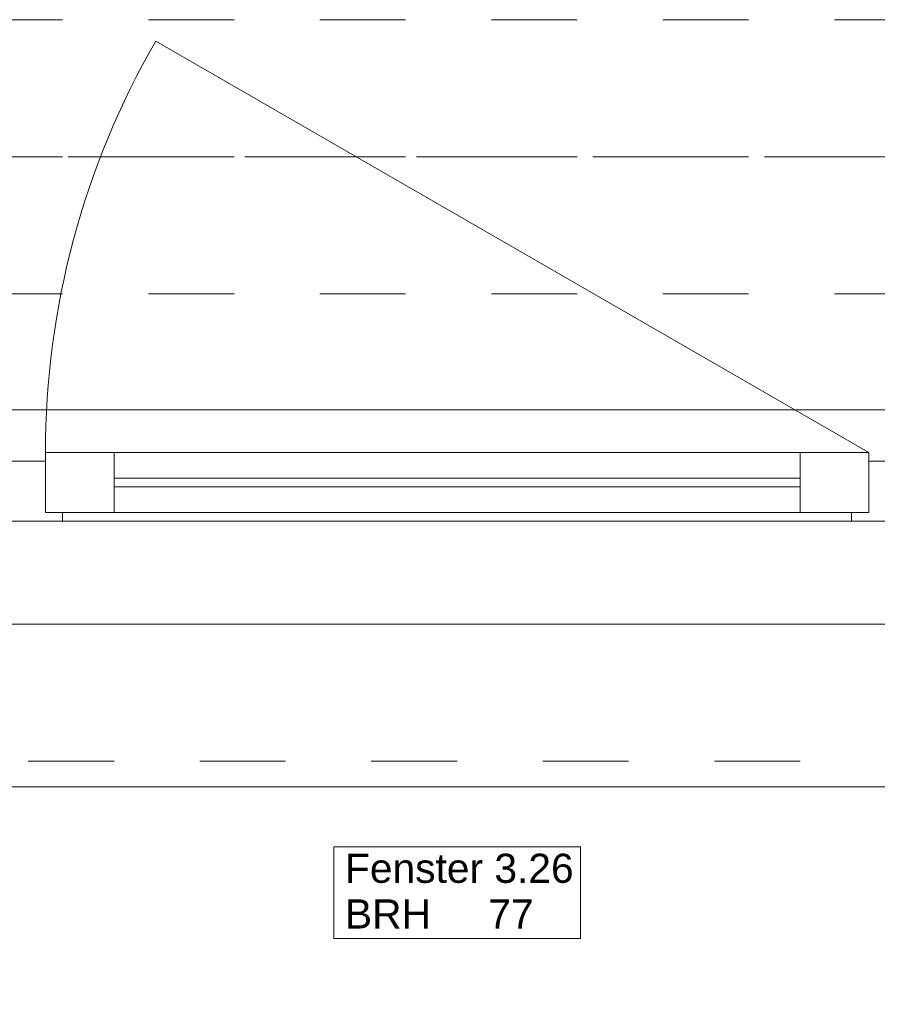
# Model space of a CAD drawing. Header units: metres. Extents: x -3.5 to 65.3, y -10.9 to 16.7.
# Tile 36 of 213: x 27 to 28, y -0.4 to 0.7. Entities that reach past the tile are written whole.
import ezdxf

# ---------------------------------------------------------------- set-up
doc = ezdxf.new("R2010")
doc.units = ezdxf.units.M
doc.header["$MEASUREMENT"] = 0
for name, pattern in [('Achse', [0.08, 0.04, -0.02, 0, -0.02]), ('Strichlinie doppelt', [0.218722, 0.105833, -0.042333, 0.028222, -0.042333]), ('Strichlinie eng', [0.046, 0.03, -0.016]), ('Untersicht', [0.04, 0.03, -0.01])]:
    doc.linetypes.add(name, pattern=pattern)
for name, color, linetype in [('451 - Universal.Achsen Raster', 7, 'Continuous'), ('603 - Struktur.Bodenplatte_ Decke Roh', 7, 'Continuous'), ('604 - Struktur.Wand Aussen', 7, 'Continuous'), ('608 - Struktur.Träger', 7, 'Continuous')]:
    doc.layers.add(name, color=color, linetype=linetype)
doc.styles.add('ERSTELLTER_STIL_1', font='txt')

msp = doc.modelspace()

# ---------------------------------------------------------------- linework, layer by layer
at = {"layer": '451 - Universal.Achsen Raster', "color": 160, "linetype": 'Strichlinie doppelt', "lineweight": 9, "true_color": 0x3232ff}
msp.add_line((64.935, 0.55), (-3.175, 0.55), dxfattribs=at)
at = {"layer": '603 - Struktur.Bodenplatte_ Decke Roh', "color": 7, "linetype": 'Continuous', "lineweight": 18, "flags": 128}
msp.add_lwpolyline([(-0.015, 0.005), (43.73, 0.005)], dxfattribs=at)
at = {"layer": '604 - Struktur.Wand Aussen', "color": 7, "linetype": 'Continuous', "lineweight": 9}
for p, q in [((28.02, 0.205), (27.1886, 0.685)), ((26.35, 0.255), (28.73, 0.255)), ((26.44, -0.185), (28.64, -0.185))]:
    msp.add_line(p, q, dxfattribs=at)
at = {"layer": '604 - Struktur.Wand Aussen', "color": 7, "linetype": 'Strichlinie eng', "lineweight": 9}
for p, q in [((26.35, 0.255), (28.73, 0.255)), ((26.44, -0.155), (28.64, -0.155))]:
    msp.add_line(p, q, dxfattribs=at)
at = {"layer": '604 - Struktur.Wand Aussen', "color": 7, "linetype": 'Continuous', "lineweight": 13}
for p, q in [((27.06, 0.135), (27.06, 0.205)), ((27.06, 0.205), (27.14, 0.205)), ((27.14, 0.205), (27.94, 0.205)), ((27.14, 0.205), (27.14, 0.135)), ((27.94, 0.135), (27.94, 0.205)), ((27.94, 0.205), (28.02, 0.205)), ((28.02, 0.205), (28.02, 0.135)), ((27.02, 0.195), (27.04, 0.195)), ((27.04, 0.195), (27.06, 0.195)), ((27.06, 0.195), (27.06, 0.135)), ((28.02, 0.135), (28.02, 0.195)), ((28.02, 0.195), (28.04, 0.195)), ((27.14, 0.175), (27.94, 0.175)), ((27.94, 0.165), (27.14, 0.165)), ((27.06, 0.135), (27.08, 0.135)), ((27.14, 0.135), (27.06, 0.135)), ((27.08, 0.135), (27.08, 0.125)), ((27.94, 0.135), (27.14, 0.135)), ((28.02, 0.135), (27.94, 0.135)), ((28, 0.125), (28, 0.135)), ((28, 0.135), (28.02, 0.135)), ((27.04, 0.125), (27, 0.125)), ((27.08, 0.125), (27.04, 0.125)), ((28, 0.125), (27.08, 0.125)), ((28.04, 0.125), (28, 0.125))]:
    msp.add_line(p, q, dxfattribs=at)
at = {"layer": '604 - Struktur.Wand Aussen', "color": 7, "linetype": 'Continuous', "lineweight": 9, "flags": 128}
msp.add_lwpolyline([(27.3962, -0.3619), (27.6838, -0.3619), (27.6838, -0.3084), (27.6838, -0.255), (27.3962, -0.255), (27.3962, -0.3084)], close=True, dxfattribs=at)
at = {"layer": '604 - Struktur.Wand Aussen', "color": 7, "linetype": 'Continuous', "lineweight": 9}
msp.add_arc((28.02, 0.205), 0.96, 150, 180, dxfattribs=at)
at = {"layer": '608 - Struktur.Träger', "color": 7, "linetype": 'Untersicht', "lineweight": 13}
for p, q in [((0.38, 0.71), (61.88, 0.71)), ((0.38, 0.39), (61.88, 0.39))]:
    msp.add_line(p, q, dxfattribs=at)
at = {"layer": '608 - Struktur.Träger', "color": 7, "linetype": 'Achse', "lineweight": 9}
msp.add_line((0.38, 0.55), (61.88, 0.55), dxfattribs=at)

# ---------------------------------------------------------------- texts
at = {"layer": '604 - Struktur.Wand Aussen', "color": 7, "lineweight": 9, "char_height": 0.034, "style": 'ERSTELLTER_STIL_1'}
for s, insert, attachment_point in [('\\A1;{\\pql;\\pt0;\\fArial|b0|i0|c0|p38;Fenster 3.26}', (27.4093, -0.2974), 7), ('\\A1;{\\pql;\\pt0;\\fArial|b0|i0|c0|p38;}', (27.628, -0.3084), 1), ('\\A1;{\\pql;\\pt0;\\fArial|b0|i0|c0|p38;BRH}', (27.4093, -0.3162), 1), ('\\A1;{\\pql;\\pt0,0.02;\\fArial|b0|i0|c0|p38;77\\fArial|b0|i0|c0|p38;\\A1{\\H.66x;\\S^  ;}\\fArial|b0|i0|c0|p38;\\fArial|b0|i0|c0|p38;\\A1{\\H.66x;\\S^  ;}}', (27.5764, -0.3162), 1)]:
    msp.add_mtext(s, dxfattribs=dict(at, insert=insert, attachment_point=attachment_point))

doc.saveas('drawing.dxf')
